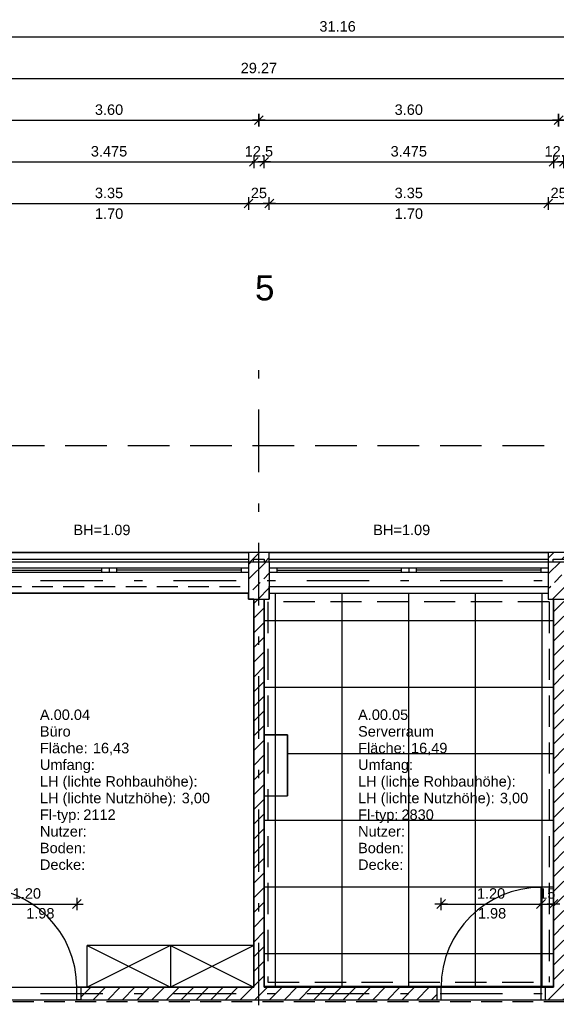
# Model space of a CAD drawing. Header units: metres. Extents: x 0 to 43.4, y 0 to 25.5.
# Tile 10 of 23: x 17.7 to 24.1, y 13.7 to 25.5. Entities that reach past the tile are written whole.
import ezdxf

# ---------------------------------------------------------------- set-up
doc = ezdxf.new("R2010")
doc.units = ezdxf.units.M
for name, pattern in [('ACAD_ISO03W100', [30, 12, -18]), ('STRICHPUNKT', [1, 0.5, -0.25, 0, -0.25]), ('VERDECKT', [0.375, 0.25, -0.125])]:
    doc.linetypes.add(name, pattern=pattern)
doc.layers.get('0').update_dxf_attribs({"lineweight": 0})
for name, color, linetype in [('003ARCH_A', 7, 'Continuous'), ('003ARCH_LIG', 253, 'ACAD_ISO03W100'), ('003ARCH_MOE', 252, 'Continuous'), ('003TX_ML', 7, 'Continuous'), ('003TX_TXT', 7, 'Continuous'), ('0ARA_ALL', 5, 'Continuous'), ('0ARA_ALL_R', 1, 'Continuous'), ('0ARA_TXT', 7, 'Continuous')]:
    doc.layers.add(name, color=color, linetype=linetype)
doc.layers.add('003SON_SON', color=7, linetype='Continuous', plot=False)
doc.styles.add('ARIAL', font='arial.ttf')
doc.styles.get("Standard").update_dxf_attribs({"font": 'arial.ttf'})
doc.dimstyles.new('Musterstil_M', dxfattribs={"dimtxt": 0.125, "dimasz": 0.01, "dimexe": 1.25, "dimexo": 0.0625, "dimgap": 0.0625, "dimtad": 1, "dimzin": 4, "dimdsep": 46, "dimtxsty": 'ARIAL', "dimblk": 'Pfeilspitze Bem M', "dimcen": 0.09, "dimse1": 1, "dimse2": 1, "dimadec": 0, "dimazin": 1, "dimtfac": 1, "dimtix": 1, "dimtmove": 2, "dimatfit": 3, "dimldrblk": 'Pfeilspitze Bem M', "dimfxl": 1, "dimarcsym": 0})
pattern_1 = [(45, (1, 1.71661), (-0.08838835, 0.08838835), [])]

# ---------------------------------------------------------------- blocks, each defined once
blk = doc.blocks.new('Pfeilspitze Bem M')
for p, q in [((-7.5, 0), (7.5, 0)), ((5.3, 5.3), (-5.3, -5.3)), ((0, 7.5), (0, -7.5))]:
    blk.add_line(p, q)
blk = doc.blocks.new('*D36')
at = {"layer": '003TX_ML', "color": 0, "lineweight": -2, "transparency": 16777216}
blk.add_line((5.9, 24.817), (35.15, 24.817), dxfattribs=at)
at = {"layer": 'Defpoints', "color": 0, "transparency": 16777216}
for p in [(35.16, 24.817), (5.89, 19.127), (35.16, 19.127)]:
    blk.add_point(p, dxfattribs=at)
at = {"layer": '003TX_ML', "color": 0, "lineweight": -2, "transparency": 16777216, "xscale": 0.01, "yscale": 0.01, "zscale": 0.01, "rotation": 180}
blk.add_blockref('Pfeilspitze Bem M', (5.89, 24.817), dxfattribs=at)
at = {"layer": '003TX_ML', "color": 0, "lineweight": -2, "transparency": 16777216, "xscale": 0.01, "yscale": 0.01, "zscale": 0.01}
blk.add_blockref('Pfeilspitze Bem M', (35.16, 24.817), dxfattribs=at)
at = {"layer": '003TX_ML', "color": 0, "transparency": 16777216, "insert": (20.525, 24.943), "char_height": 0.125, "attachment_point": 5, "style": 'ARIAL'}
blk.add_mtext('29.27', dxfattribs=at)
blk = doc.blocks.new('*D51')
at = {"layer": '003TX_ML', "color": 0, "lineweight": -2, "transparency": 16777216}
blk.add_line((16.935, 24.317), (20.515, 24.317), dxfattribs=at)
at = {"layer": 'Defpoints', "color": 0, "transparency": 16777216}
for p in [(20.525, 24.317), (16.925, 21.627), (20.525, 21.627)]:
    blk.add_point(p, dxfattribs=at)
at = {"layer": '003TX_ML', "color": 0, "lineweight": -2, "transparency": 16777216, "xscale": 0.01, "yscale": 0.01, "zscale": 0.01, "rotation": 180}
blk.add_blockref('Pfeilspitze Bem M', (16.925, 24.317), dxfattribs=at)
at = {"layer": '003TX_ML', "color": 0, "lineweight": -2, "transparency": 16777216, "xscale": 0.01, "yscale": 0.01, "zscale": 0.01}
blk.add_blockref('Pfeilspitze Bem M', (20.525, 24.317), dxfattribs=at)
at = {"layer": '003TX_ML', "color": 0, "transparency": 16777216, "insert": (18.725, 24.443), "char_height": 0.125, "attachment_point": 5, "style": 'ARIAL'}
blk.add_mtext('3.60', dxfattribs=at)
blk = doc.blocks.new('*D52')
at = {"layer": '003TX_ML', "color": 0, "lineweight": -2, "transparency": 16777216}
blk.add_line((20.535, 24.317), (24.115, 24.317), dxfattribs=at)
at = {"layer": 'Defpoints', "color": 0, "transparency": 16777216}
for p in [(24.125, 24.317), (20.525, 21.627), (24.125, 21.627)]:
    blk.add_point(p, dxfattribs=at)
at = {"layer": '003TX_ML', "color": 0, "lineweight": -2, "transparency": 16777216, "xscale": 0.01, "yscale": 0.01, "zscale": 0.01, "rotation": 180}
blk.add_blockref('Pfeilspitze Bem M', (20.525, 24.317), dxfattribs=at)
at = {"layer": '003TX_ML', "color": 0, "lineweight": -2, "transparency": 16777216, "xscale": 0.01, "yscale": 0.01, "zscale": 0.01}
blk.add_blockref('Pfeilspitze Bem M', (24.125, 24.317), dxfattribs=at)
at = {"layer": '003TX_ML', "color": 0, "transparency": 16777216, "insert": (22.325, 24.443), "char_height": 0.125, "attachment_point": 5, "style": 'ARIAL'}
blk.add_mtext('3.60', dxfattribs=at)
blk = doc.blocks.new('*D53')
at = {"layer": '003TX_ML', "color": 0, "lineweight": -2, "transparency": 16777216}
blk.add_line((24.135, 24.317), (27.715, 24.317), dxfattribs=at)
at = {"layer": 'Defpoints', "color": 0, "transparency": 16777216}
for p in [(27.725, 24.317), (24.125, 21.627), (27.725, 21.627)]:
    blk.add_point(p, dxfattribs=at)
at = {"layer": '003TX_ML', "color": 0, "lineweight": -2, "transparency": 16777216, "xscale": 0.01, "yscale": 0.01, "zscale": 0.01, "rotation": 180}
blk.add_blockref('Pfeilspitze Bem M', (24.125, 24.317), dxfattribs=at)
at = {"layer": '003TX_ML', "color": 0, "lineweight": -2, "transparency": 16777216, "xscale": 0.01, "yscale": 0.01, "zscale": 0.01}
blk.add_blockref('Pfeilspitze Bem M', (27.725, 24.317), dxfattribs=at)
at = {"layer": '003TX_ML', "color": 0, "transparency": 16777216, "insert": (25.925, 24.443), "char_height": 0.125, "attachment_point": 5, "style": 'ARIAL'}
blk.add_mtext('3.60', dxfattribs=at)
blk = doc.blocks.new('*D61')
at = {"layer": '003TX_ML', "color": 0, "lineweight": -2, "transparency": 16777216}
blk.add_line((16.998, 23.817), (20.453, 23.817), dxfattribs=at)
at = {"layer": 'Defpoints', "color": 0, "transparency": 16777216}
for p in [(20.463, 23.817), (16.988, 18.567), (20.463, 18.567)]:
    blk.add_point(p, dxfattribs=at)
at = {"layer": '003TX_ML', "color": 0, "lineweight": -2, "transparency": 16777216, "xscale": 0.01, "yscale": 0.01, "zscale": 0.01, "rotation": 180}
blk.add_blockref('Pfeilspitze Bem M', (16.988, 23.817), dxfattribs=at)
at = {"layer": '003TX_ML', "color": 0, "lineweight": -2, "transparency": 16777216, "xscale": 0.01, "yscale": 0.01, "zscale": 0.01}
blk.add_blockref('Pfeilspitze Bem M', (20.463, 23.817), dxfattribs=at)
at = {"layer": '003TX_ML', "color": 0, "transparency": 16777216, "insert": (18.725, 23.943), "char_height": 0.125, "attachment_point": 5, "style": 'ARIAL'}
blk.add_mtext('3.475', dxfattribs=at)
blk = doc.blocks.new('*D62')
at = {"layer": '003TX_ML', "color": 0, "lineweight": -2, "transparency": 16777216}
for p, q in [((20.453, 23.817), (20.443, 23.817)), ((20.463, 23.817), (20.588, 23.817)), ((20.598, 23.817), (20.608, 23.817))]:
    blk.add_line(p, q, dxfattribs=at)
at = {"layer": 'Defpoints', "color": 0, "transparency": 16777216}
for p in [(20.588, 23.817), (20.463, 18.567), (20.588, 18.567)]:
    blk.add_point(p, dxfattribs=at)
at = {"layer": '003TX_ML', "color": 0, "lineweight": -2, "transparency": 16777216, "xscale": 0.01, "yscale": 0.01, "zscale": 0.01}
blk.add_blockref('Pfeilspitze Bem M', (20.463, 23.817), dxfattribs=at)
at = {"layer": '003TX_ML', "color": 0, "lineweight": -2, "transparency": 16777216, "xscale": 0.01, "yscale": 0.01, "zscale": 0.01, "rotation": 180}
blk.add_blockref('Pfeilspitze Bem M', (20.588, 23.817), dxfattribs=at)
at = {"layer": '003TX_ML', "color": 0, "transparency": 16777216, "insert": (20.525, 23.943), "char_height": 0.125, "attachment_point": 5, "style": 'ARIAL'}
blk.add_mtext('12.5', dxfattribs=at)
blk = doc.blocks.new('*D63')
at = {"layer": '003TX_ML', "color": 0, "lineweight": -2, "transparency": 16777216}
blk.add_line((20.598, 23.817), (24.053, 23.817), dxfattribs=at)
at = {"layer": 'Defpoints', "color": 0, "transparency": 16777216}
for p in [(24.063, 23.817), (20.588, 18.567), (24.063, 18.567)]:
    blk.add_point(p, dxfattribs=at)
at = {"layer": '003TX_ML', "color": 0, "lineweight": -2, "transparency": 16777216, "xscale": 0.01, "yscale": 0.01, "zscale": 0.01, "rotation": 180}
blk.add_blockref('Pfeilspitze Bem M', (20.588, 23.817), dxfattribs=at)
at = {"layer": '003TX_ML', "color": 0, "lineweight": -2, "transparency": 16777216, "xscale": 0.01, "yscale": 0.01, "zscale": 0.01}
blk.add_blockref('Pfeilspitze Bem M', (24.063, 23.817), dxfattribs=at)
at = {"layer": '003TX_ML', "color": 0, "transparency": 16777216, "insert": (22.325, 23.943), "char_height": 0.125, "attachment_point": 5, "style": 'ARIAL'}
blk.add_mtext('3.475', dxfattribs=at)
blk = doc.blocks.new('*D64')
at = {"layer": '003TX_ML', "color": 0, "lineweight": -2, "transparency": 16777216}
for p, q in [((24.053, 23.817), (24.043, 23.817)), ((24.063, 23.817), (24.188, 23.817)), ((24.198, 23.817), (24.208, 23.817))]:
    blk.add_line(p, q, dxfattribs=at)
at = {"layer": 'Defpoints', "color": 0, "transparency": 16777216}
for p in [(24.188, 23.817), (24.063, 18.567), (24.188, 18.567)]:
    blk.add_point(p, dxfattribs=at)
at = {"layer": '003TX_ML', "color": 0, "lineweight": -2, "transparency": 16777216, "xscale": 0.01, "yscale": 0.01, "zscale": 0.01}
blk.add_blockref('Pfeilspitze Bem M', (24.063, 23.817), dxfattribs=at)
at = {"layer": '003TX_ML', "color": 0, "lineweight": -2, "transparency": 16777216, "xscale": 0.01, "yscale": 0.01, "zscale": 0.01, "rotation": 180}
blk.add_blockref('Pfeilspitze Bem M', (24.188, 23.817), dxfattribs=at)
at = {"layer": '003TX_ML', "color": 0, "transparency": 16777216, "insert": (24.125, 23.943), "char_height": 0.125, "attachment_point": 5, "style": 'ARIAL'}
blk.add_mtext('12.5', dxfattribs=at)
blk = doc.blocks.new('*D77')
at = {"layer": '003TX_ML', "color": 0, "lineweight": -2, "transparency": 16777216}
blk.add_line((17.06, 23.317), (20.39, 23.317), dxfattribs=at)
at = {"layer": 'Defpoints', "color": 0, "transparency": 16777216}
for p in [(20.4, 23.317), (17.05, 18.942), (20.4, 18.942)]:
    blk.add_point(p, dxfattribs=at)
at = {"layer": '003TX_ML', "color": 0, "lineweight": -2, "transparency": 16777216, "xscale": 0.01, "yscale": 0.01, "zscale": 0.01, "rotation": 180}
blk.add_blockref('Pfeilspitze Bem M', (17.05, 23.317), dxfattribs=at)
at = {"layer": '003TX_ML', "color": 0, "lineweight": -2, "transparency": 16777216, "xscale": 0.01, "yscale": 0.01, "zscale": 0.01}
blk.add_blockref('Pfeilspitze Bem M', (20.4, 23.317), dxfattribs=at)
at = {"layer": '003TX_ML', "color": 0, "transparency": 16777216, "insert": (18.725, 23.443), "char_height": 0.125, "attachment_point": 5, "style": 'ARIAL'}
blk.add_mtext('3.35', dxfattribs=at)
blk = doc.blocks.new('*D78')
at = {"layer": '003TX_ML', "color": 0, "lineweight": -2, "transparency": 16777216}
for p, q in [((20.39, 23.317), (20.38, 23.317)), ((20.4, 23.317), (20.65, 23.317)), ((20.66, 23.317), (20.67, 23.317))]:
    blk.add_line(p, q, dxfattribs=at)
at = {"layer": 'Defpoints', "color": 0, "transparency": 16777216}
for p in [(20.65, 23.317), (20.4, 18.942), (20.65, 18.942)]:
    blk.add_point(p, dxfattribs=at)
at = {"layer": '003TX_ML', "color": 0, "lineweight": -2, "transparency": 16777216, "xscale": 0.01, "yscale": 0.01, "zscale": 0.01}
blk.add_blockref('Pfeilspitze Bem M', (20.4, 23.317), dxfattribs=at)
at = {"layer": '003TX_ML', "color": 0, "lineweight": -2, "transparency": 16777216, "xscale": 0.01, "yscale": 0.01, "zscale": 0.01, "rotation": 180}
blk.add_blockref('Pfeilspitze Bem M', (20.65, 23.317), dxfattribs=at)
at = {"layer": '003TX_ML', "color": 0, "transparency": 16777216, "insert": (20.525, 23.443), "char_height": 0.125, "attachment_point": 5, "style": 'ARIAL'}
blk.add_mtext('25', dxfattribs=at)
blk = doc.blocks.new('*D79')
at = {"layer": '003TX_ML', "color": 0, "lineweight": -2, "transparency": 16777216}
blk.add_line((20.66, 23.317), (23.99, 23.317), dxfattribs=at)
at = {"layer": 'Defpoints', "color": 0, "transparency": 16777216}
for p in [(24, 23.317), (20.65, 18.942), (24, 18.942)]:
    blk.add_point(p, dxfattribs=at)
at = {"layer": '003TX_ML', "color": 0, "lineweight": -2, "transparency": 16777216, "xscale": 0.01, "yscale": 0.01, "zscale": 0.01, "rotation": 180}
blk.add_blockref('Pfeilspitze Bem M', (20.65, 23.317), dxfattribs=at)
at = {"layer": '003TX_ML', "color": 0, "lineweight": -2, "transparency": 16777216, "xscale": 0.01, "yscale": 0.01, "zscale": 0.01}
blk.add_blockref('Pfeilspitze Bem M', (24, 23.317), dxfattribs=at)
at = {"layer": '003TX_ML', "color": 0, "transparency": 16777216, "insert": (22.325, 23.443), "char_height": 0.125, "attachment_point": 5, "style": 'ARIAL'}
blk.add_mtext('3.35', dxfattribs=at)
blk = doc.blocks.new('*D80')
at = {"layer": '003TX_ML', "color": 0, "lineweight": -2, "transparency": 16777216}
for p, q in [((23.99, 23.317), (23.98, 23.317)), ((24, 23.317), (24.25, 23.317)), ((24.26, 23.317), (24.27, 23.317))]:
    blk.add_line(p, q, dxfattribs=at)
at = {"layer": 'Defpoints', "color": 0, "transparency": 16777216}
for p in [(24.25, 23.317), (24, 18.942), (24.25, 18.942)]:
    blk.add_point(p, dxfattribs=at)
at = {"layer": '003TX_ML', "color": 0, "lineweight": -2, "transparency": 16777216, "xscale": 0.01, "yscale": 0.01, "zscale": 0.01}
blk.add_blockref('Pfeilspitze Bem M', (24, 23.317), dxfattribs=at)
at = {"layer": '003TX_ML', "color": 0, "lineweight": -2, "transparency": 16777216, "xscale": 0.01, "yscale": 0.01, "zscale": 0.01, "rotation": 180}
blk.add_blockref('Pfeilspitze Bem M', (24.25, 23.317), dxfattribs=at)
at = {"layer": '003TX_ML', "color": 0, "transparency": 16777216, "insert": (24.125, 23.443), "char_height": 0.125, "attachment_point": 5, "style": 'ARIAL'}
blk.add_mtext('25', dxfattribs=at)
blk = doc.blocks.new('*D167')
at = {"layer": '003TX_ML', "color": 0, "lineweight": -2, "transparency": 16777216}
blk.add_line((5.9, 25.317), (37.04, 25.317), dxfattribs=at)
at = {"layer": 'Defpoints', "color": 0, "transparency": 16777216}
for p in [(37.05, 25.317), (5.89, 19.127), (37.05, 18.354)]:
    blk.add_point(p, dxfattribs=at)
at = {"layer": '003TX_ML', "color": 0, "lineweight": -2, "transparency": 16777216, "xscale": 0.01, "yscale": 0.01, "zscale": 0.01, "rotation": 180}
blk.add_blockref('Pfeilspitze Bem M', (5.89, 25.317), dxfattribs=at)
at = {"layer": '003TX_ML', "color": 0, "lineweight": -2, "transparency": 16777216, "xscale": 0.01, "yscale": 0.01, "zscale": 0.01}
blk.add_blockref('Pfeilspitze Bem M', (37.05, 25.317), dxfattribs=at)
at = {"layer": '003TX_ML', "color": 0, "transparency": 16777216, "insert": (21.47, 25.443), "char_height": 0.125, "attachment_point": 5, "style": 'ARIAL'}
blk.add_mtext('31.16', dxfattribs=at)
blk = doc.blocks.new('*D186')
at = {"layer": '003TX_ML', "color": 0, "lineweight": -2, "transparency": 16777216}
blk.add_line((17.148, 14.907), (18.328, 14.907), dxfattribs=at)
at = {"layer": 'Defpoints', "color": 0, "transparency": 16777216}
for p in [(18.338, 14.907), (17.138, 13.907), (18.338, 13.907)]:
    blk.add_point(p, dxfattribs=at)
at = {"layer": '003TX_ML', "color": 0, "lineweight": -2, "transparency": 16777216, "xscale": 0.01, "yscale": 0.01, "zscale": 0.01, "rotation": 180}
blk.add_blockref('Pfeilspitze Bem M', (17.138, 14.907), dxfattribs=at)
at = {"layer": '003TX_ML', "color": 0, "lineweight": -2, "transparency": 16777216, "xscale": 0.01, "yscale": 0.01, "zscale": 0.01}
blk.add_blockref('Pfeilspitze Bem M', (18.338, 14.907), dxfattribs=at)
at = {"layer": '003TX_ML', "color": 0, "transparency": 16777216, "insert": (17.738, 15.033), "char_height": 0.125, "attachment_point": 5, "style": 'ARIAL'}
blk.add_mtext('1.20', dxfattribs=at)
blk = doc.blocks.new('*D188')
at = {"layer": '003TX_ML', "color": 0, "lineweight": -2, "transparency": 16777216}
blk.add_line((22.723, 14.907), (23.903, 14.907), dxfattribs=at)
at = {"layer": 'Defpoints', "color": 0, "transparency": 16777216}
for p in [(23.913, 14.907), (22.713, 13.907), (23.913, 13.907)]:
    blk.add_point(p, dxfattribs=at)
at = {"layer": '003TX_ML', "color": 0, "lineweight": -2, "transparency": 16777216, "xscale": 0.01, "yscale": 0.01, "zscale": 0.01, "rotation": 180}
blk.add_blockref('Pfeilspitze Bem M', (22.713, 14.907), dxfattribs=at)
at = {"layer": '003TX_ML', "color": 0, "lineweight": -2, "transparency": 16777216, "xscale": 0.01, "yscale": 0.01, "zscale": 0.01}
blk.add_blockref('Pfeilspitze Bem M', (23.913, 14.907), dxfattribs=at)
at = {"layer": '003TX_ML', "color": 0, "transparency": 16777216, "insert": (23.313, 15.033), "char_height": 0.125, "attachment_point": 5, "style": 'ARIAL'}
blk.add_mtext('1.20', dxfattribs=at)
blk = doc.blocks.new('*D189')
at = {"layer": '003TX_ML', "color": 0, "lineweight": -2, "transparency": 16777216}
for p, q in [((23.903, 14.907), (23.893, 14.907)), ((23.913, 14.907), (24.063, 14.907)), ((24.073, 14.907), (24.083, 14.907))]:
    blk.add_line(p, q, dxfattribs=at)
at = {"layer": 'Defpoints', "color": 0, "transparency": 16777216}
for p in [(24.063, 14.907), (23.913, 13.907), (24.063, 13.907)]:
    blk.add_point(p, dxfattribs=at)
at = {"layer": '003TX_ML', "color": 0, "lineweight": -2, "transparency": 16777216, "xscale": 0.01, "yscale": 0.01, "zscale": 0.01}
blk.add_blockref('Pfeilspitze Bem M', (23.913, 14.907), dxfattribs=at)
at = {"layer": '003TX_ML', "color": 0, "lineweight": -2, "transparency": 16777216, "xscale": 0.01, "yscale": 0.01, "zscale": 0.01, "rotation": 180}
blk.add_blockref('Pfeilspitze Bem M', (24.063, 14.907), dxfattribs=at)
at = {"layer": '003TX_ML', "color": 0, "transparency": 16777216, "insert": (23.988, 15.033), "char_height": 0.125, "attachment_point": 5, "style": 'ARIAL'}
blk.add_mtext('15', dxfattribs=at)
blk = doc.blocks.new('MPG_RAUM_01')
at = {"color": 0, "linetype": 'ByBlock', "lineweight": -2}
for s, p in [('Fläche:', (-0.017, 0)), ('Umfang:', (-0.017, -0.2)), ('LH (lichte Rohbauhöhe):', (-0.017, -0.4)), ('LH (lichte Nutzhöhe):', (-0.017, -0.6)), ('Fl-typ:', (-0.017, -0.8)), ('Nutzer:', (-0.017, -1)), ('Boden:', (-0.017, -1.2)), ('Decke:', (-0.017, -1.4))]:
    blk.add_text(s, height=0.125, dxfattribs=at).set_placement(p)
for tag, p, flags in [('ZD230', (-0.017, 0.6), 13), ('METAID', (-0.017, -1.8), 1), ('MSY.000.100', (0.589, -2), 1), ('MSY.000.110', (0.589, -2.2), 1)]:
    blk.add_attdef(tag, p, '', height=0.125, dxfattribs=dict(at, flags=flags))
for tag, p in [('MRB.200.100', (-0.017, 0.4)), ('MRB.200.120', (-0.017, 0.2)), ('MRB.100.310', (0.619, 0)), ('MRB.100.315', (0.699, -0.2)), ('MRB.200.310', (1.686, -0.6)), ('MB.100.140.120', (0.504, -0.8)), ('MB.100.140.70', (0.589, -1)), ('MRB.200.500', (0.589, -1.2)), ('MRB.200.520', (0.589, -1.4)), ('MRB.200.150', (-0.017, -1.6))]:
    blk.add_attdef(tag, p, '', height=0.125, dxfattribs=at)
blk.add_attdef('MRB.200.300', (1.94, -0.4), '', height=0.125)

msp = doc.modelspace()

# ---------------------------------------------------------------- hatches: boundary and pattern name
at = {"layer": '003ARCH_A'}
h = msp.add_hatch(dxfattribs=at)
h.set_pattern_fill('ANSI31', color=256, style=0)
h.set_pattern_definition(pattern_1)
h.paths.add_polyline_path([(20.65, 19.127), (20.4, 19.127), (20.4, 19.017), (20.46, 19.017), (20.46, 19.047), (20.59, 19.047), (20.59, 19.017), (20.65, 19.017)])
h = msp.add_hatch(dxfattribs=at)
h.set_pattern_fill('ANSI31', color=256, style=0)
h.set_pattern_definition(pattern_1)
h.paths.add_polyline_path([(24.25, 19.127), (24, 19.127), (24, 19.017), (24.06, 19.017), (24.06, 19.047), (24.19, 19.047), (24.19, 19.017), (24.25, 19.017)])
h = msp.add_hatch(dxfattribs=at)
h.set_pattern_fill('ANSI33', color=256, style=0)
h.set_pattern_definition([(45, (5.46864, 31.09866), (-0.1767767, 0.1767767), []), (45, (5.64541, 31.09866), (-0.1767767, 0.1767767), [0.125, -0.0625])])
h.paths.add_polyline_path([(17.05, 19.017), (16.8, 19.017), (16.8, 18.567), (17.05, 18.567)])
h.paths.add_polyline_path([(20.65, 19.017), (20.4, 19.017), (20.4, 18.567), (20.65, 18.567)])
h.paths.add_polyline_path([(24.25, 19.017), (24, 19.017), (24, 18.567), (24.25, 18.567)])
h = msp.add_hatch(dxfattribs=at)
h.set_pattern_fill('ANSI31', color=256, style=0)
h.set_pattern_definition([(45, (5.46864, 31.09866), (-0.08838835, 0.08838835), [])])
h.paths.add_polyline_path([(22.663, 13.907), (20.588, 13.907), (20.588, 18.567), (20.463, 18.567), (20.463, 13.907), (18.388, 13.907), (18.388, 13.757), (22.663, 13.757)])
h = msp.add_hatch(dxfattribs=at)
h.set_pattern_fill('ANSI31', color=256, style=0)
h.set_pattern_definition(pattern_1)
h.paths.add_polyline_path([(26.563, 15.907), (26.288, 15.907), (26.288, 16.957), (26.561, 16.957), (26.563, 16.957), (26.563, 17.107), (26.163, 17.107), (26.163, 15.907), (24.188, 15.907), (24.188, 18.567), (24.063, 18.567), (24.063, 13.907), (23.963, 13.907), (23.963, 13.757), (24.188, 13.757), (24.188, 15.757), (26.561, 15.757), (26.563, 15.757)])

# ---------------------------------------------------------------- linework, layer by layer
for p, q in [((17.05, 19.127), (20.4, 19.127)), ((17.05, 19.047), (20.4, 19.047)), ((20.65, 19.127), (20.4, 19.127)), ((20.4, 19.127), (20.4, 19.017)), ((20.46, 19.017), (20.46, 19.047)), ((20.46, 19.047), (20.59, 19.047)), ((20.59, 19.047), (20.59, 19.017)), ((20.65, 19.017), (20.65, 19.127)), ((20.65, 19.127), (24, 19.127)), ((20.65, 19.047), (24, 19.047)), ((24.25, 19.127), (24, 19.127)), ((24, 19.127), (24, 19.017)), ((24.06, 19.017), (24.06, 19.047)), ((24.06, 19.047), (24.19, 19.047)), ((9.6, 19.017), (24.25, 19.017)), ((17.05, 18.942), (20.4, 18.942)), ((17.14, 18.917), (18.635, 18.917)), ((18.635, 18.942), (18.635, 18.892)), ((18.725, 18.942), (18.725, 18.892)), ((18.815, 18.942), (18.815, 18.892)), ((20.31, 18.917), (18.815, 18.917)), ((20.31, 18.942), (20.31, 18.892)), ((20.4, 19.017), (20.4, 18.567)), ((20.4, 18.942), (20.4, 18.892)), ((20.65, 19.017), (20.65, 18.567)), ((20.65, 18.942), (24, 18.942)), ((20.65, 18.942), (20.65, 18.892)), ((20.74, 18.942), (20.74, 18.892)), ((20.74, 18.917), (22.235, 18.917)), ((22.235, 18.942), (22.235, 18.892)), ((22.325, 18.942), (22.325, 18.892)), ((22.415, 18.942), (22.415, 18.892)), ((23.91, 18.917), (22.415, 18.917)), ((23.91, 18.942), (23.91, 18.892)), ((24, 19.017), (24, 18.567)), ((24, 18.942), (24, 18.892)), ((17.05, 18.892), (20.4, 18.892)), ((20.65, 18.892), (24, 18.892)), ((17.05, 18.637), (20.4, 18.637)), ((20.4, 18.567), (20.65, 18.567)), ((20.65, 18.637), (24, 18.637)), ((24, 18.567), (24.25, 18.567)), ((20.588, 16.939), (20.868, 16.939)), ((20.588, 16.939), (20.588, 16.204)), ((20.588, 16.204), (20.868, 16.204)), ((23.913, 13.907), (23.913, 15.107)), ((18.338, 13.757), (18.338, 13.907)), ((20.463, 13.907), (18.338, 13.907)), ((22.663, 13.907), (23.963, 13.907)), ((22.713, 13.757), (22.713, 13.907)), ((23.913, 13.757), (23.913, 13.907)), ((18.388, 13.757), (18.338, 13.757)), ((22.663, 13.757), (23.963, 13.757))]:
    msp.add_line(p, q, dxfattribs=at)
at = {"layer": '003ARCH_A', "ltscale": 1.5}
for p, q in [((20.463, 18.567), (20.463, 13.907)), ((20.588, 18.567), (20.588, 13.907)), ((24.063, 18.567), (24.063, 13.907)), ((18.388, 13.907), (18.388, 13.757)), ((20.588, 13.907), (22.663, 13.907)), ((22.663, 13.907), (22.663, 13.757)), ((23.963, 13.907), (23.963, 13.757)), ((23.963, 13.907), (24.063, 13.907)), ((18.388, 13.757), (22.663, 13.757)), ((23.963, 13.757), (24.188, 13.757))]:
    msp.add_line(p, q, dxfattribs=at)
at = {"layer": '003ARCH_A'}
for centre, start, end in [((17.138, 13.907), 0, 90), ((23.913, 13.907), 90, 180)]:
    msp.add_arc(centre, 1.2, start, end, dxfattribs=at)
at = {"layer": '003ARCH_LIG', "linetype": 'VERDECKT', "ltscale": 2}
msp.add_line((6.2, 20.411), (34.893, 20.411), dxfattribs=at)
at = {"layer": '003ARCH_LIG', "linetype": 'VERDECKT'}
for p, q in [((17.05, 18.717), (20.4, 18.717)), ((20.65, 18.717), (24, 18.717)), ((6.32, 13.737), (24.208, 13.737))]:
    msp.add_line(p, q, dxfattribs=at)
at = {"layer": '003ARCH_MOE'}
for p, q in [((20.463, 14.407), (18.463, 14.407)), ((18.463, 13.907), (18.463, 14.407)), ((18.463, 14.407), (19.463, 13.907)), ((19.463, 14.407), (18.463, 13.907)), ((19.463, 14.407), (19.463, 13.907)), ((19.463, 14.407), (20.463, 13.907)), ((20.463, 14.407), (19.463, 13.907)), ((20.463, 14.407), (20.463, 13.907)), ((20.463, 13.907), (18.463, 13.907))]:
    msp.add_line(p, q, dxfattribs=at)
at = {"layer": '003SON_SON'}
for p, q in [((20.65, 18.717), (20.65, 18.567)), ((24, 18.717), (24, 18.567)), ((20.588, 13.917), (20.588, 18.567)), ((20.726, 13.907), (20.726, 18.637)), ((21.526, 13.906), (21.526, 18.637)), ((22.326, 13.908), (22.326, 18.638)), ((23.126, 13.908), (23.126, 18.638)), ((23.926, 13.906), (23.926, 18.638)), ((24.063, 13.907), (24.063, 18.567)), ((24.063, 18.308), (20.588, 18.308)), ((24.063, 17.508), (20.588, 17.508)), ((20.588, 16.939), (20.868, 16.939)), ((20.868, 16.939), (20.868, 16.204)), ((24.063, 16.708), (20.868, 16.708)), ((24.063, 15.908), (20.588, 15.908)), ((24.063, 15.108), (20.588, 15.108)), ((24.063, 14.308), (20.588, 14.308)), ((24.063, 13.917), (20.588, 13.917))]:
    msp.add_line(p, q, dxfattribs=at)
at = {"layer": '003SON_SON', "linetype": 'VERDECKT', "ltscale": 1.5}
for p, q in [((24.009, 18.535), (20.634, 18.535)), ((20.634, 18.535), (20.634, 13.967)), ((24.009, 18.535), (24.009, 13.967)), ((20.634, 13.967), (24.009, 13.967))]:
    msp.add_line(p, q, dxfattribs=at)
at = {"layer": '003TX_TXT', "linetype": 'STRICHPUNKT', "ltscale": 1.5}
for p, q in [((20.525, 4.092), (20.525, 21.627)), ((3.5, 18.792), (39.55, 18.792)), ((3.5, 13.832), (39.55, 13.832))]:
    msp.add_line(p, q, dxfattribs=at)
at = {"layer": '0ARA_ALL', "ltscale": 0.005}
for points in [[(20.588, 18.567), (20.65, 18.567), (20.65, 18.717), (24, 18.717), (24, 18.567), (24.063, 18.567), (24.063, 13.907), (23.963, 13.907), (22.663, 13.907), (20.588, 13.907), (20.588, 16.204), (20.868, 16.204), (20.868, 16.939), (20.588, 16.939)], [(20.463, 18.567), (20.4, 18.567), (20.4, 18.637), (17.05, 18.637), (17.05, 18.567), (16.988, 18.567), (16.988, 13.907), (17.138, 13.907), (18.338, 13.907), (20.463, 13.907)]]:
    msp.add_lwpolyline(points, close=True, dxfattribs=at)
msp.add_lwpolyline([(6.3, 13.617), (6.3, 13.757), (8.613, 13.757), (9.513, 13.757), (12.213, 13.757), (13.113, 13.757), (15.813, 13.757), (16.713, 13.757), (17.138, 13.757), (18.338, 13.757), (22.713, 13.757), (23.963, 13.757), (24.188, 13.757)], dxfattribs=at)
at = {"layer": '0ARA_ALL_R', "ltscale": 0.005}
msp.add_lwpolyline([(5.89, 19.127), (5.89, 6.607), (28.117, 6.607), (28.445, 4.747), (33.27, 5.598), (33.092, 6.607), (35.16, 6.607), (35.16, 13.854), (37.05, 13.854), (37.05, 14.604), (37.05, 18.354), (35.16, 18.354), (35.16, 19.127)], close=True, dxfattribs=at)

# ---------------------------------------------------------------- block references
at = {"layer": '0ARA_TXT'}
for p, values in [((17.912, 16.717), {'MRB.200.100': 'A.00.04', 'MRB.200.120': 'Büro', 'MRB.100.310': '16,43', 'MRB.200.310': '3,00', 'MB.100.140.120': '2112'}), ((21.733, 16.717), {'MRB.200.100': 'A.00.05', 'MRB.200.120': 'Serverraum', 'MRB.100.310': '16,49', 'MRB.200.310': '3,00', 'MB.100.140.120': '2830'})]:
    msp.add_blockref('MPG_RAUM_01', p, dxfattribs=at).add_auto_attribs(values)

# ---------------------------------------------------------------- texts
at = {"layer": '003TX_ML', "char_height": 0.125, "width": 0.787, "attachment_point": 1}
for s, insert in [('1.70', (18.556, 23.258)), ('1.70', (22.156, 23.258)), ('BH=1.09', (18.298, 19.461)), ('BH=1.09', (21.898, 19.461)), ('1.98', (17.73, 14.858)), ('1.98', (23.155, 14.858))]:
    msp.add_mtext(s, dxfattribs=dict(at, insert=insert))
at = {"layer": '003TX_TXT', "linetype": 'STRICHPUNKT', "insert": (20.595, 22.454), "char_height": 0.3, "attachment_point": 2}
msp.add_mtext('5', dxfattribs=at)

# ---------------------------------------------------------------- dimensions: what is measured, and where the dimension line sits
at = {"layer": '003TX_ML'}
for base, p1, p2, text, picture, middle in [((37.05, 25.317), (5.89, 19.127), (37.05, 18.354), '31.16', '*D167', (21.47, 25.443)), ((35.16, 24.817), (5.89, 19.127), (35.16, 19.127), '29.27', '*D36', (20.525, 24.943)), ((20.525, 24.317), (16.925, 21.627), (20.525, 21.627), '3.60', '*D51', (18.725, 24.443)), ((24.125, 24.317), (20.525, 21.627), (24.125, 21.627), '3.60', '*D52', (22.325, 24.443)), ((27.725, 24.317), (24.125, 21.627), (27.725, 21.627), '3.60', '*D53', (25.925, 24.443)), ((20.463, 23.817), (16.988, 18.567), (20.463, 18.567), '3.475', '*D61', (18.725, 23.943)), ((20.588, 23.817), (20.463, 18.567), (20.588, 18.567), '12.5', '*D62', (20.525, 23.943)), ((24.063, 23.817), (20.588, 18.567), (24.063, 18.567), '3.475', '*D63', (22.325, 23.943)), ((24.188, 23.817), (24.063, 18.567), (24.188, 18.567), '12.5', '*D64', (24.125, 23.943)), ((20.4, 23.317), (17.05, 18.942), (20.4, 18.942), '3.35', '*D77', (18.725, 23.443)), ((20.65, 23.317), (20.4, 18.942), (20.65, 18.942), '25', '*D78', (20.525, 23.443)), ((24, 23.317), (20.65, 18.942), (24, 18.942), '3.35', '*D79', (22.325, 23.443)), ((24.25, 23.317), (24, 18.942), (24.25, 18.942), '25', '*D80', (24.125, 23.443)), ((18.338, 14.907), (17.138, 13.907), (18.338, 13.907), '1.20', '*D186', (17.738, 15.033)), ((23.913, 14.907), (22.713, 13.907), (23.913, 13.907), '1.20', '*D188', (23.313, 15.033)), ((24.063, 14.907), (23.913, 13.907), (24.063, 13.907), '15', '*D189', (23.988, 15.033))]:
    dim = msp.add_linear_dim(base=base, p1=p1, p2=p2, text=text, dimstyle='Musterstil_M', dxfattribs=at)
    dim.commit()
    dim.dimension.update_dxf_attribs({"geometry": picture, "text_midpoint": middle})

doc.saveas('drawing.dxf')
